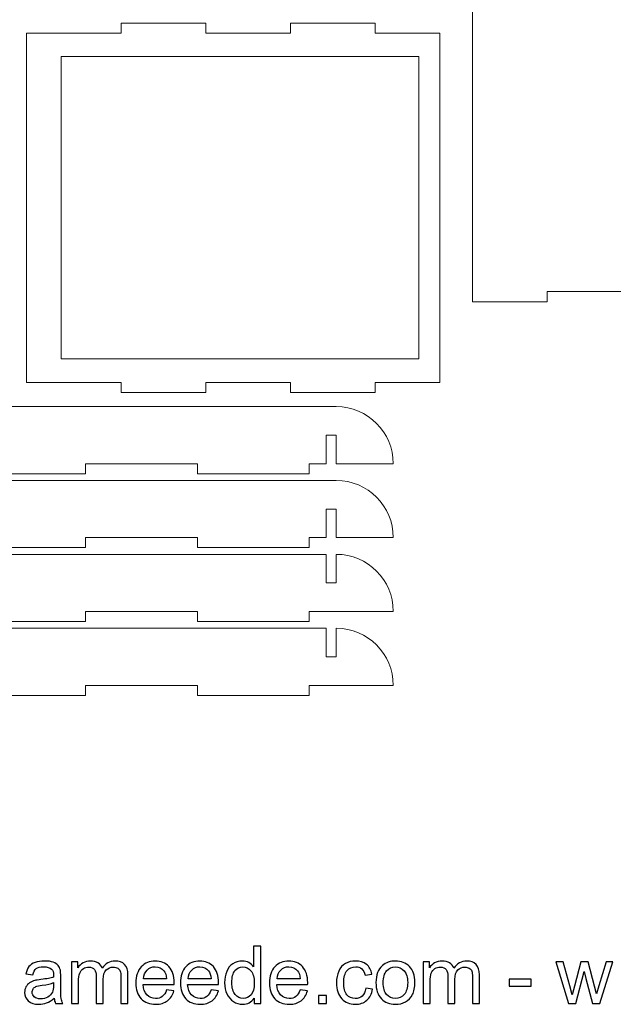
# Model space of a CAD drawing. Header units: millimetres. Extents: x -306 to 353, y -334 to 297.
# Tile 3 of 6: x 11 to 188, y -334 to -41. Entities that reach past the tile are written whole.
import ezdxf

# ---------------------------------------------------------------- set-up
doc = ezdxf.new("R2010")
doc.units = ezdxf.units.MM
doc.header["$MEASUREMENT"] = 0
doc.layers.add('Layer 1', color=7, linetype='Continuous')

msp = doc.modelspace()

# ---------------------------------------------------------------- linework, layer by layer
at = {"layer": 'Layer 1', "color": 250, "lineweight": 20}
for points, knots in [([(168.1627, -23.631), (168.1627, -23.631), (193.3627, -23.631), (193.3627, -23.631), (193.3627, -23.631), (193.3627, -20.631), (193.3627, -20.631), (193.3627, -20.631), (218.5627, -20.631), (218.5627, -20.631), (218.5627, -20.631), (218.5627, -23.631), (218.5627, -23.631), (218.5627, -23.631), (243.7627, -23.631), (243.7627, -23.631), (243.7627, -23.631), (243.7627, -20.631), (243.7627, -20.631), (243.7627, -20.631), (268.9627, -20.631), (268.9627, -20.631), (268.9627, -20.631), (268.9627, -23.631), (268.9627, -23.631), (268.9627, -23.631), (268.9627, -121.631), (268.9627, -121.631), (268.9627, -121.631), (268.9627, -124.631), (268.9627, -124.631), (268.9627, -124.631), (243.7627, -124.631), (243.7627, -124.631), (243.7627, -124.631), (243.7627, -121.631), (243.7627, -121.631), (243.7627, -121.631), (218.5627, -121.631), (218.5627, -121.631), (218.5627, -121.631), (218.5627, -124.631), (218.5627, -124.631), (218.5627, -124.631), (193.3627, -124.631), (193.3627, -124.631), (193.3627, -124.631), (193.3627, -121.631), (193.3627, -121.631), (193.3627, -121.631), (168.1627, -121.631), (168.1627, -121.631), (168.1627, -121.631), (168.1627, -124.631), (168.1627, -124.631), (168.1627, -124.631), (145.9627, -124.631), (145.9627, -124.631), (145.9627, -124.631), (145.9627, -121.631), (145.9627, -121.631), (145.9627, -121.631), (145.9627, -23.631), (145.9627, -23.631), (145.9627, -23.631), (145.9627, -20.631), (145.9627, -20.631), (145.9627, -20.631), (168.1627, -20.631), (168.1627, -20.631), (168.1627, -20.631), (168.1627, -23.631), (168.1627, -23.631)], [0, 0, 0, 0, 0.04166667, 0.04166667, 0.04166667, 0.08333333, 0.08333333, 0.08333333, 0.125, 0.125, 0.125, 0.16666667, 0.16666667, 0.16666667, 0.20833333, 0.20833333, 0.20833333, 0.25, 0.25, 0.25, 0.29166667, 0.29166667, 0.29166667, 0.33333333, 0.33333333, 0.33333333, 0.375, 0.375, 0.375, 0.41666667, 0.41666667, 0.41666667, 0.45833333, 0.45833333, 0.45833333, 0.5, 0.5, 0.5, 0.54166667, 0.54166667, 0.54166667, 0.58333333, 0.58333333, 0.58333333, 0.625, 0.625, 0.625, 0.66666667, 0.66666667, 0.66666667, 0.70833333, 0.70833333, 0.70833333, 0.75, 0.75, 0.75, 0.79166667, 0.79166667, 0.79166667, 0.83333333, 0.83333333, 0.83333333, 0.875, 0.875, 0.875, 0.91666667, 0.91666667, 0.91666667, 0.95833333, 0.95833333, 0.95833333, 1, 1, 1, 1]), ([(136.1958, -148.6562), (136.1958, -148.6562), (136.1958, -44.6562), (136.1958, -44.6562), (136.1958, -44.6562), (116.9958, -44.6562), (116.9958, -44.6562), (116.9958, -44.6562), (116.9958, -41.6562), (116.9958, -41.6562), (116.9958, -41.6562), (91.7958, -41.6562), (91.7958, -41.6562), (91.7958, -41.6562), (91.7958, -44.6562), (91.7958, -44.6562), (91.7958, -44.6562), (66.5958, -44.6562), (66.5958, -44.6562), (66.5958, -44.6562), (66.5958, -41.6562), (66.5958, -41.6562), (66.5958, -41.6562), (41.3958, -41.6562), (41.3958, -41.6562), (41.3958, -41.6562), (41.3958, -44.6562), (41.3958, -44.6562), (41.3958, -44.6562), (13.1958, -44.6562), (13.1958, -44.6562), (13.1958, -44.6562), (13.1958, -148.6562), (13.1958, -148.6562), (13.1958, -148.6562), (41.3958, -148.6562), (41.3958, -148.6562), (41.3958, -148.6562), (41.3958, -151.6562), (41.3958, -151.6562), (41.3958, -151.6562), (66.5958, -151.6562), (66.5958, -151.6562), (66.5958, -151.6562), (66.5958, -148.6562), (66.5958, -148.6562), (66.5958, -148.6562), (91.7958, -148.6562), (91.7958, -148.6562), (91.7958, -148.6562), (91.7958, -151.6562), (91.7958, -151.6562), (91.7958, -151.6562), (116.9958, -151.6562), (116.9958, -151.6562), (116.9958, -151.6562), (116.9958, -148.6562), (116.9958, -148.6562), (116.9958, -148.6562), (136.1958, -148.6562), (136.1958, -148.6562)], [0, 0, 0, 0, 0.05, 0.05, 0.05, 0.1, 0.1, 0.1, 0.15, 0.15, 0.15, 0.2, 0.2, 0.2, 0.25, 0.25, 0.25, 0.3, 0.3, 0.3, 0.35, 0.35, 0.35, 0.4, 0.4, 0.4, 0.45, 0.45, 0.45, 0.5, 0.5, 0.5, 0.55, 0.55, 0.55, 0.6, 0.6, 0.6, 0.65, 0.65, 0.65, 0.7, 0.7, 0.7, 0.75, 0.75, 0.75, 0.8, 0.8, 0.8, 0.85, 0.85, 0.85, 0.9, 0.9, 0.9, 0.95, 0.95, 0.95, 1, 1, 1, 1]), ([(129.9458, -141.6562), (129.9458, -141.6562), (23.4458, -141.6562), (23.4458, -141.6562), (23.4458, -141.6562), (23.4458, -51.6562), (23.4458, -51.6562), (23.4458, -51.6562), (129.9458, -51.6562), (129.9458, -51.6562), (129.9458, -51.6562), (129.9458, -141.6562), (129.9458, -141.6562)], [0, 0, 0, 0, 0.25, 0.25, 0.25, 0.5, 0.5, 0.5, 0.75, 0.75, 0.75, 1, 1, 1, 1]), ([(-7.6281, -172.8712), (-7.6281, -172.8712), (-7.6281, -164.3712), (-7.6281, -164.3712), (-7.6281, -164.3712), (-10.6281, -164.3712), (-10.6281, -164.3712), (-10.6281, -164.3712), (-10.6281, -172.8712), (-10.6281, -172.8712), (-10.6281, -172.8712), (-27.628, -172.8712), (-27.628, -172.8712), (-27.628, -163.5079), (-19.9914, -155.8712), (-10.6281, -155.8712), (-10.6281, -155.8712), (105.3719, -155.8712), (105.3719, -155.8712), (114.7352, -155.8712), (122.3719, -163.5079), (122.3719, -172.8712), (122.3719, -172.8712), (105.3719, -172.8712), (105.3719, -172.8712), (105.3719, -172.8712), (105.3719, -164.3712), (105.3719, -164.3712), (105.3719, -164.3712), (102.3719, -164.3712), (102.3719, -164.3712), (102.3719, -164.3712), (102.3719, -172.8712), (102.3719, -172.8712), (102.3719, -172.8712), (97.3719, -172.8712), (97.3719, -172.8712), (97.3719, -172.8712), (97.3719, -175.8712), (97.3719, -175.8712), (97.3719, -175.8712), (64.0386, -175.8712), (64.0386, -175.8712), (64.0386, -175.8712), (64.0386, -172.8712), (64.0386, -172.8712), (64.0386, -172.8712), (30.7053, -172.8712), (30.7053, -172.8712), (30.7053, -172.8712), (30.7053, -175.8712), (30.7053, -175.8712), (30.7053, -175.8712), (-2.6281, -175.8712), (-2.6281, -175.8712), (-2.6281, -175.8712), (-2.6281, -172.8712), (-2.6281, -172.8712), (-2.6281, -172.8712), (-7.6281, -172.8712), (-7.6281, -172.8712)], [0, 0, 0, 0, 0.05, 0.05, 0.05, 0.1, 0.1, 0.1, 0.15, 0.15, 0.15, 0.2, 0.2, 0.2, 0.25, 0.25, 0.25, 0.3, 0.3, 0.3, 0.35, 0.35, 0.35, 0.4, 0.4, 0.4, 0.45, 0.45, 0.45, 0.5, 0.5, 0.5, 0.55, 0.55, 0.55, 0.6, 0.6, 0.6, 0.65, 0.65, 0.65, 0.7, 0.7, 0.7, 0.75, 0.75, 0.75, 0.8, 0.8, 0.8, 0.85, 0.85, 0.85, 0.9, 0.9, 0.9, 0.95, 0.95, 0.95, 1, 1, 1, 1]), ([(-7.6281, -194.8712), (-7.6281, -194.8712), (-7.6281, -186.3712), (-7.6281, -186.3712), (-7.6281, -186.3712), (-10.6281, -186.3712), (-10.6281, -186.3712), (-10.6281, -186.3712), (-10.6281, -194.8712), (-10.6281, -194.8712), (-10.6281, -194.8712), (-27.628, -194.8712), (-27.628, -194.8712), (-27.628, -185.5079), (-19.9914, -177.8712), (-10.6281, -177.8712), (-10.6281, -177.8712), (105.3719, -177.8712), (105.3719, -177.8712), (114.7352, -177.8712), (122.3719, -185.5079), (122.3719, -194.8712), (122.3719, -194.8712), (105.3719, -194.8712), (105.3719, -194.8712), (105.3719, -194.8712), (105.3719, -186.3712), (105.3719, -186.3712), (105.3719, -186.3712), (102.3719, -186.3712), (102.3719, -186.3712), (102.3719, -186.3712), (102.3719, -194.8712), (102.3719, -194.8712), (102.3719, -194.8712), (97.3719, -194.8712), (97.3719, -194.8712), (97.3719, -194.8712), (97.3719, -197.8712), (97.3719, -197.8712), (97.3719, -197.8712), (64.0386, -197.8712), (64.0386, -197.8712), (64.0386, -197.8712), (64.0386, -194.8712), (64.0386, -194.8712), (64.0386, -194.8712), (30.7053, -194.8712), (30.7053, -194.8712), (30.7053, -194.8712), (30.7053, -197.8712), (30.7053, -197.8712), (30.7053, -197.8712), (-2.6281, -197.8712), (-2.6281, -197.8712), (-2.6281, -197.8712), (-2.6281, -194.8712), (-2.6281, -194.8712), (-2.6281, -194.8712), (-7.6281, -194.8712), (-7.6281, -194.8712)], [0, 0, 0, 0, 0.05, 0.05, 0.05, 0.1, 0.1, 0.1, 0.15, 0.15, 0.15, 0.2, 0.2, 0.2, 0.25, 0.25, 0.25, 0.3, 0.3, 0.3, 0.35, 0.35, 0.35, 0.4, 0.4, 0.4, 0.45, 0.45, 0.45, 0.5, 0.5, 0.5, 0.55, 0.55, 0.55, 0.6, 0.6, 0.6, 0.65, 0.65, 0.65, 0.7, 0.7, 0.7, 0.75, 0.75, 0.75, 0.8, 0.8, 0.8, 0.85, 0.85, 0.85, 0.9, 0.9, 0.9, 0.95, 0.95, 0.95, 1, 1, 1, 1]), ([(-10.6281, -199.8712), (-10.6281, -199.8712), (-10.6281, -208.3712), (-10.6281, -208.3712), (-10.6281, -208.3712), (-7.6281, -208.3712), (-7.6281, -208.3712), (-7.6281, -208.3712), (-7.6281, -199.8712), (-7.6281, -199.8712), (-7.6281, -199.8712), (102.3719, -199.8712), (102.3719, -199.8712), (102.3719, -199.8712), (102.3719, -208.3712), (102.3719, -208.3712), (102.3719, -208.3712), (105.3719, -208.3712), (105.3719, -208.3712), (105.3719, -208.3712), (105.3719, -199.8712), (105.3719, -199.8712), (114.7352, -199.8712), (122.3719, -207.5079), (122.3719, -216.8712), (122.3719, -216.8712), (97.3719, -216.8712), (97.3719, -216.8712), (97.3719, -216.8712), (97.3719, -219.8712), (97.3719, -219.8712), (97.3719, -219.8712), (64.0386, -219.8712), (64.0386, -219.8712), (64.0386, -219.8712), (64.0386, -216.8712), (64.0386, -216.8712), (64.0386, -216.8712), (30.7053, -216.8712), (30.7053, -216.8712), (30.7053, -216.8712), (30.7053, -219.8712), (30.7053, -219.8712), (30.7053, -219.8712), (-2.6281, -219.8712), (-2.6281, -219.8712), (-2.6281, -219.8712), (-2.6281, -216.8712), (-2.6281, -216.8712), (-2.6281, -216.8712), (-27.628, -216.8712), (-27.628, -216.8712), (-27.628, -207.5079), (-19.9914, -199.8712), (-10.6281, -199.8712)], [0, 0, 0, 0, 0.05555556, 0.05555556, 0.05555556, 0.11111111, 0.11111111, 0.11111111, 0.16666667, 0.16666667, 0.16666667, 0.22222222, 0.22222222, 0.22222222, 0.27777778, 0.27777778, 0.27777778, 0.33333333, 0.33333333, 0.33333333, 0.38888889, 0.38888889, 0.38888889, 0.44444444, 0.44444444, 0.44444444, 0.5, 0.5, 0.5, 0.55555556, 0.55555556, 0.55555556, 0.61111111, 0.61111111, 0.61111111, 0.66666667, 0.66666667, 0.66666667, 0.72222222, 0.72222222, 0.72222222, 0.77777778, 0.77777778, 0.77777778, 0.83333333, 0.83333333, 0.83333333, 0.88888889, 0.88888889, 0.88888889, 0.94444444, 0.94444444, 0.94444444, 1, 1, 1, 1]), ([(-10.6281, -221.8712), (-10.6281, -221.8712), (-10.6281, -230.3712), (-10.6281, -230.3712), (-10.6281, -230.3712), (-7.6281, -230.3712), (-7.6281, -230.3712), (-7.6281, -230.3712), (-7.6281, -221.8712), (-7.6281, -221.8712), (-7.6281, -221.8712), (102.3719, -221.8712), (102.3719, -221.8712), (102.3719, -221.8712), (102.3719, -230.3712), (102.3719, -230.3712), (102.3719, -230.3712), (105.3719, -230.3712), (105.3719, -230.3712), (105.3719, -230.3712), (105.3719, -221.8712), (105.3719, -221.8712), (114.7352, -221.8712), (122.3719, -229.5079), (122.3719, -238.8712), (122.3719, -238.8712), (97.3719, -238.8712), (97.3719, -238.8712), (97.3719, -238.8712), (97.3719, -241.8712), (97.3719, -241.8712), (97.3719, -241.8712), (64.0386, -241.8712), (64.0386, -241.8712), (64.0386, -241.8712), (64.0386, -238.8712), (64.0386, -238.8712), (64.0386, -238.8712), (30.7053, -238.8712), (30.7053, -238.8712), (30.7053, -238.8712), (30.7053, -241.8712), (30.7053, -241.8712), (30.7053, -241.8712), (-2.6281, -241.8712), (-2.6281, -241.8712), (-2.6281, -241.8712), (-2.6281, -238.8712), (-2.6281, -238.8712), (-2.6281, -238.8712), (-27.628, -238.8712), (-27.628, -238.8712), (-27.628, -229.5079), (-19.9914, -221.8712), (-10.6281, -221.8712)], [0, 0, 0, 0, 0.05555556, 0.05555556, 0.05555556, 0.11111111, 0.11111111, 0.11111111, 0.16666667, 0.16666667, 0.16666667, 0.22222222, 0.22222222, 0.22222222, 0.27777778, 0.27777778, 0.27777778, 0.33333333, 0.33333333, 0.33333333, 0.38888889, 0.38888889, 0.38888889, 0.44444444, 0.44444444, 0.44444444, 0.5, 0.5, 0.5, 0.55555556, 0.55555556, 0.55555556, 0.61111111, 0.61111111, 0.61111111, 0.66666667, 0.66666667, 0.66666667, 0.72222222, 0.72222222, 0.72222222, 0.77777778, 0.77777778, 0.77777778, 0.83333333, 0.83333333, 0.83333333, 0.88888889, 0.88888889, 0.88888889, 0.94444444, 0.94444444, 0.94444444, 1, 1, 1, 1])]:
    msp.add_open_spline(points, degree=3, knots=knots, dxfattribs=at)
at = {"layer": 'Layer 1', "color": 250}
for points, knots in [([(80.9296, -333.5931), (80.9296, -333.5931), (80.9296, -332.0238), (80.9296, -332.0238), (80.1469, -333.2435), (78.9948, -333.8553), (77.4731, -333.8553), (76.4879, -333.8553), (75.5821, -333.5852), (74.7597, -333.0409), (73.9333, -332.5006), (73.2937, -331.7417), (72.8368, -330.7724), (72.3839, -329.799), (72.1574, -328.6826), (72.1574, -327.4192), (72.1574, -326.1876), (72.364, -325.0713), (72.7732, -324.0661), (73.1864, -323.065), (73.8022, -322.2942), (74.6246, -321.7619), (75.443, -321.2255), (76.3647, -320.9593), (77.3778, -320.9593), (78.1247, -320.9593), (78.7882, -321.1182), (79.3682, -321.4321), (79.9483, -321.746), (80.421, -322.1591), (80.7865, -322.6637), (80.7865, -322.6637), (80.7865, -316.5256), (80.7865, -316.5256), (80.7865, -316.5256), (82.8842, -316.5256), (82.8842, -316.5256), (82.8842, -316.5256), (82.8842, -333.5931), (82.8842, -333.5931), (82.8842, -333.5931), (80.9296, -333.5931), (80.9296, -333.5931)], [0, 0, 0, 0, 0.07142857, 0.07142857, 0.07142857, 0.14285714, 0.14285714, 0.14285714, 0.21428571, 0.21428571, 0.21428571, 0.28571429, 0.28571429, 0.28571429, 0.35714286, 0.35714286, 0.35714286, 0.42857143, 0.42857143, 0.42857143, 0.5, 0.5, 0.5, 0.57142857, 0.57142857, 0.57142857, 0.64285714, 0.64285714, 0.64285714, 0.71428571, 0.71428571, 0.71428571, 0.78571429, 0.78571429, 0.78571429, 0.85714286, 0.85714286, 0.85714286, 0.92857143, 0.92857143, 0.92857143, 1, 1, 1, 1]), ([(21.3959, -332.0437), (20.6172, -332.7071), (19.8663, -333.172), (19.1473, -333.4461), (18.4282, -333.7202), (17.6574, -333.8553), (16.8311, -333.8553), (15.4723, -333.8553), (14.4275, -333.5256), (13.6965, -332.8621), (12.9654, -332.2026), (12.5999, -331.3564), (12.5999, -330.3274), (12.5999, -329.7235), (12.739, -329.1713), (13.0131, -328.6707), (13.2912, -328.1701), (13.6528, -327.7728), (14.0977, -327.4709), (14.5467, -327.1689), (15.0472, -326.9385), (15.6074, -326.7836), (16.0206, -326.6763), (16.6443, -326.573), (17.4747, -326.4697), (19.1671, -326.2711), (20.4186, -326.0287), (21.2171, -325.7506), (21.2251, -325.4646), (21.229, -325.2818), (21.229, -325.2063), (21.229, -324.3561), (21.0304, -323.7562), (20.6331, -323.4066), (20.0968, -322.9339), (19.2982, -322.6995), (18.2414, -322.6995), (17.2522, -322.6995), (16.5212, -322.8743), (16.0524, -323.2199), (15.5796, -323.5655), (15.234, -324.1774), (15.0075, -325.0593), (15.0075, -325.0593), (12.9575, -324.7733), (12.9575, -324.7733), (13.1442, -323.8953), (13.4501, -323.1841), (13.8792, -322.6438), (14.3083, -322.1035), (14.9281, -321.6903), (15.7385, -321.3963), (16.545, -321.1063), (17.4866, -320.9593), (18.5513, -320.9593), (19.6081, -320.9593), (20.4702, -321.0825), (21.1337, -321.3328), (21.7932, -321.5831), (22.2819, -321.893), (22.5917, -322.2704), (22.9016, -322.6478), (23.1201, -323.1246), (23.2473, -323.7006), (23.3148, -324.0582), (23.3506, -324.7018), (23.3506, -325.6275), (23.3506, -325.6275), (23.3506, -328.4085), (23.3506, -328.4085), (23.3506, -330.3512), (23.3943, -331.5788), (23.4817, -332.0993), (23.5651, -332.6197), (23.7399, -333.1164), (23.9942, -333.5931), (23.9942, -333.5931), (21.8011, -333.5931), (21.8011, -333.5931), (21.5906, -333.1521), (21.4555, -332.6356), (21.3959, -332.0437)], [0, 0, 0, 0, 0.03703704, 0.03703704, 0.03703704, 0.07407407, 0.07407407, 0.07407407, 0.11111111, 0.11111111, 0.11111111, 0.14814815, 0.14814815, 0.14814815, 0.18518519, 0.18518519, 0.18518519, 0.22222222, 0.22222222, 0.22222222, 0.25925926, 0.25925926, 0.25925926, 0.2962963, 0.2962963, 0.2962963, 0.33333333, 0.33333333, 0.33333333, 0.37037037, 0.37037037, 0.37037037, 0.40740741, 0.40740741, 0.40740741, 0.44444444, 0.44444444, 0.44444444, 0.48148148, 0.48148148, 0.48148148, 0.51851852, 0.51851852, 0.51851852, 0.55555556, 0.55555556, 0.55555556, 0.59259259, 0.59259259, 0.59259259, 0.62962963, 0.62962963, 0.62962963, 0.66666667, 0.66666667, 0.66666667, 0.7037037, 0.7037037, 0.7037037, 0.74074074, 0.74074074, 0.74074074, 0.77777778, 0.77777778, 0.77777778, 0.81481481, 0.81481481, 0.81481481, 0.85185185, 0.85185185, 0.85185185, 0.88888889, 0.88888889, 0.88888889, 0.92592593, 0.92592593, 0.92592593, 0.96296296, 0.96296296, 0.96296296, 1, 1, 1, 1]), ([(26.5726, -333.5931), (26.5726, -333.5931), (26.5726, -321.2215), (26.5726, -321.2215), (26.5726, -321.2215), (28.4557, -321.2215), (28.4557, -321.2215), (28.4557, -321.2215), (28.4557, -322.9696), (28.4557, -322.9696), (28.8411, -322.3657), (29.3576, -321.8771), (30.0012, -321.5116), (30.6448, -321.1421), (31.3758, -320.9593), (32.1982, -320.9593), (33.1119, -320.9593), (33.8628, -321.15), (34.4468, -321.5275), (35.0308, -321.9088), (35.444, -322.4372), (35.6824, -323.1206), (36.6677, -321.6784), (37.943, -320.9593), (39.5162, -320.9593), (40.7478, -320.9593), (41.6973, -321.297), (42.3568, -321.9764), (43.0203, -322.6558), (43.354, -323.7006), (43.354, -325.111), (43.354, -325.111), (43.354, -333.5931), (43.354, -333.5931), (43.354, -333.5931), (41.2563, -333.5931), (41.2563, -333.5931), (41.2563, -333.5931), (41.2563, -325.8062), (41.2563, -325.8062), (41.2563, -324.9719), (41.1848, -324.3681), (41.0497, -323.9986), (40.9147, -323.6291), (40.6684, -323.3351), (40.3068, -323.1087), (39.9493, -322.8822), (39.5281, -322.771), (39.0474, -322.771), (38.1734, -322.771), (37.4503, -323.061), (36.8742, -323.6371), (36.2982, -324.2171), (36.0121, -325.1428), (36.0121, -326.4141), (36.0121, -326.4141), (36.0121, -333.5931), (36.0121, -333.5931), (36.0121, -333.5931), (33.9145, -333.5931), (33.9145, -333.5931), (33.9145, -333.5931), (33.9145, -325.5639), (33.9145, -325.5639), (33.9145, -324.6342), (33.7436, -323.935), (33.4019, -323.4702), (33.0603, -323.0054), (32.5001, -322.771), (31.7254, -322.771), (31.1374, -322.771), (30.5931, -322.9259), (30.0925, -323.2358), (29.592, -323.5457), (29.2304, -323.9986), (29.004, -324.5985), (28.7815, -325.1944), (28.6702, -326.0565), (28.6702, -327.1809), (28.6702, -327.1809), (28.6702, -333.5931), (28.6702, -333.5931), (28.6702, -333.5931), (26.5726, -333.5931), (26.5726, -333.5931)], [0, 0, 0, 0, 0.03571429, 0.03571429, 0.03571429, 0.07142857, 0.07142857, 0.07142857, 0.10714286, 0.10714286, 0.10714286, 0.14285714, 0.14285714, 0.14285714, 0.17857143, 0.17857143, 0.17857143, 0.21428571, 0.21428571, 0.21428571, 0.25, 0.25, 0.25, 0.28571429, 0.28571429, 0.28571429, 0.32142857, 0.32142857, 0.32142857, 0.35714286, 0.35714286, 0.35714286, 0.39285714, 0.39285714, 0.39285714, 0.42857143, 0.42857143, 0.42857143, 0.46428571, 0.46428571, 0.46428571, 0.5, 0.5, 0.5, 0.53571429, 0.53571429, 0.53571429, 0.57142857, 0.57142857, 0.57142857, 0.60714286, 0.60714286, 0.60714286, 0.64285714, 0.64285714, 0.64285714, 0.67857143, 0.67857143, 0.67857143, 0.71428571, 0.71428571, 0.71428571, 0.75, 0.75, 0.75, 0.78571429, 0.78571429, 0.78571429, 0.82142857, 0.82142857, 0.82142857, 0.85714286, 0.85714286, 0.85714286, 0.89285714, 0.89285714, 0.89285714, 0.92857143, 0.92857143, 0.92857143, 0.96428571, 0.96428571, 0.96428571, 1, 1, 1, 1]), ([(54.8675, -329.5884), (54.8675, -329.5884), (57.0367, -329.8745), (57.0367, -329.8745), (56.699, -331.1339), (56.0673, -332.1152), (55.1456, -332.8104), (54.2239, -333.5057), (53.0479, -333.8553), (51.6137, -333.8553), (49.81, -333.8553), (48.3797, -333.2991), (47.323, -332.1867), (46.2662, -331.0783), (45.7378, -329.5169), (45.7378, -327.5106), (45.7378, -325.4368), (46.2701, -323.8238), (47.3389, -322.6796), (48.4076, -321.5314), (49.7941, -320.9593), (51.4985, -320.9593), (53.1472, -320.9593), (54.494, -321.5195), (55.5389, -322.6438), (56.5838, -323.7682), (57.1082, -325.3494), (57.1082, -327.3875), (57.1082, -327.5106), (57.1042, -327.6973), (57.0963, -327.9437), (57.0963, -327.9437), (47.8831, -327.9437), (47.8831, -327.9437), (47.9626, -329.2984), (48.344, -330.3393), (49.0353, -331.0584), (49.7226, -331.7775), (50.5847, -332.139), (51.6137, -332.139), (52.3804, -332.139), (53.036, -331.9364), (53.5763, -331.5312), (54.1206, -331.1259), (54.5496, -330.4784), (54.8675, -329.5884)], [0, 0, 0, 0, 0.06666667, 0.06666667, 0.06666667, 0.13333333, 0.13333333, 0.13333333, 0.2, 0.2, 0.2, 0.26666667, 0.26666667, 0.26666667, 0.33333333, 0.33333333, 0.33333333, 0.4, 0.4, 0.4, 0.46666667, 0.46666667, 0.46666667, 0.53333333, 0.53333333, 0.53333333, 0.6, 0.6, 0.6, 0.66666667, 0.66666667, 0.66666667, 0.73333333, 0.73333333, 0.73333333, 0.8, 0.8, 0.8, 0.86666667, 0.86666667, 0.86666667, 0.93333333, 0.93333333, 0.93333333, 1, 1, 1, 1]), ([(68.125, -329.5884), (68.125, -329.5884), (70.2942, -329.8745), (70.2942, -329.8745), (69.9565, -331.1339), (69.3248, -332.1152), (68.4031, -332.8104), (67.4814, -333.5057), (66.3054, -333.8553), (64.8712, -333.8553), (63.0675, -333.8553), (61.6372, -333.2991), (60.5805, -332.1867), (59.5237, -331.0783), (58.9953, -329.5169), (58.9953, -327.5106), (58.9953, -325.4368), (59.5276, -323.8238), (60.5964, -322.6796), (61.6651, -321.5314), (63.0516, -320.9593), (64.756, -320.9593), (66.4047, -320.9593), (67.7515, -321.5195), (68.7964, -322.6438), (69.8413, -323.7682), (70.3657, -325.3494), (70.3657, -327.3875), (70.3657, -327.5106), (70.3617, -327.6973), (70.3538, -327.9437), (70.3538, -327.9437), (61.1406, -327.9437), (61.1406, -327.9437), (61.2201, -329.2984), (61.6015, -330.3393), (62.2928, -331.0584), (62.9801, -331.7775), (63.8422, -332.139), (64.8712, -332.139), (65.6379, -332.139), (66.2935, -331.9364), (66.8338, -331.5312), (67.3781, -331.1259), (67.8071, -330.4784), (68.125, -329.5884)], [0, 0, 0, 0, 0.06666667, 0.06666667, 0.06666667, 0.13333333, 0.13333333, 0.13333333, 0.2, 0.2, 0.2, 0.26666667, 0.26666667, 0.26666667, 0.33333333, 0.33333333, 0.33333333, 0.4, 0.4, 0.4, 0.46666667, 0.46666667, 0.46666667, 0.53333333, 0.53333333, 0.53333333, 0.6, 0.6, 0.6, 0.66666667, 0.66666667, 0.66666667, 0.73333333, 0.73333333, 0.73333333, 0.8, 0.8, 0.8, 0.86666667, 0.86666667, 0.86666667, 0.93333333, 0.93333333, 0.93333333, 1, 1, 1, 1]), ([(94.64, -329.5884), (94.64, -329.5884), (96.8092, -329.8745), (96.8092, -329.8745), (96.4715, -331.1339), (95.8398, -332.1152), (94.9181, -332.8104), (93.9964, -333.5057), (92.8204, -333.8553), (91.3862, -333.8553), (89.5825, -333.8553), (88.1522, -333.2991), (87.0955, -332.1867), (86.0387, -331.0783), (85.5103, -329.5169), (85.5103, -327.5106), (85.5103, -325.4368), (86.0426, -323.8238), (87.1114, -322.6796), (88.1801, -321.5314), (89.5666, -320.9593), (91.271, -320.9593), (92.9197, -320.9593), (94.2665, -321.5195), (95.3114, -322.6438), (96.3563, -323.7682), (96.8807, -325.3494), (96.8807, -327.3875), (96.8807, -327.5106), (96.8767, -327.6973), (96.8688, -327.9437), (96.8688, -327.9437), (87.6556, -327.9437), (87.6556, -327.9437), (87.7351, -329.2984), (88.1165, -330.3393), (88.8078, -331.0584), (89.4951, -331.7775), (90.3572, -332.139), (91.3862, -332.139), (92.1529, -332.139), (92.8085, -331.9364), (93.3488, -331.5312), (93.8931, -331.1259), (94.3221, -330.4784), (94.64, -329.5884)], [0, 0, 0, 0, 0.06666667, 0.06666667, 0.06666667, 0.13333333, 0.13333333, 0.13333333, 0.2, 0.2, 0.2, 0.26666667, 0.26666667, 0.26666667, 0.33333333, 0.33333333, 0.33333333, 0.4, 0.4, 0.4, 0.46666667, 0.46666667, 0.46666667, 0.53333333, 0.53333333, 0.53333333, 0.6, 0.6, 0.6, 0.66666667, 0.66666667, 0.66666667, 0.73333333, 0.73333333, 0.73333333, 0.8, 0.8, 0.8, 0.86666667, 0.86666667, 0.86666667, 0.93333333, 0.93333333, 0.93333333, 1, 1, 1, 1]), ([(114.1627, -329.064), (114.1627, -329.064), (116.2127, -329.3501), (116.2127, -329.3501), (115.9863, -330.7604), (115.4142, -331.8609), (114.4885, -332.6595), (113.5628, -333.458), (112.4226, -333.8553), (111.0758, -333.8553), (109.3873, -333.8553), (108.0286, -333.3031), (107.0036, -332.1986), (105.9746, -331.0942), (105.4621, -329.5129), (105.4621, -327.455), (105.4621, -326.1201), (105.6846, -324.9561), (106.1256, -323.9549), (106.5666, -322.9577), (107.238, -322.2068), (108.1438, -321.7102), (109.0456, -321.2096), (110.0269, -320.9593), (111.0917, -320.9593), (112.4305, -320.9593), (113.531, -321.297), (114.3812, -321.9764), (115.2354, -322.6558), (115.7836, -323.6212), (116.022, -324.8686), (116.022, -324.8686), (113.9958, -325.1785), (113.9958, -325.1785), (113.8012, -324.3482), (113.4595, -323.7245), (112.9629, -323.3033), (112.4703, -322.8862), (111.8743, -322.6756), (111.1751, -322.6756), (110.1183, -322.6756), (109.2602, -323.053), (108.5967, -323.8079), (107.9372, -324.5667), (107.6074, -325.7586), (107.6074, -327.3954), (107.6074, -329.0561), (107.9253, -330.2599), (108.5609, -331.0107), (109.2006, -331.7616), (110.0309, -332.139), (111.0519, -332.139), (111.8783, -332.139), (112.5656, -331.8887), (113.1139, -331.3842), (113.6661, -330.8836), (114.0157, -330.1089), (114.1627, -329.064)], [0, 0, 0, 0, 0.05263158, 0.05263158, 0.05263158, 0.10526316, 0.10526316, 0.10526316, 0.15789474, 0.15789474, 0.15789474, 0.21052632, 0.21052632, 0.21052632, 0.26315789, 0.26315789, 0.26315789, 0.31578947, 0.31578947, 0.31578947, 0.36842105, 0.36842105, 0.36842105, 0.42105263, 0.42105263, 0.42105263, 0.47368421, 0.47368421, 0.47368421, 0.52631579, 0.52631579, 0.52631579, 0.57894737, 0.57894737, 0.57894737, 0.63157895, 0.63157895, 0.63157895, 0.68421053, 0.68421053, 0.68421053, 0.73684211, 0.73684211, 0.73684211, 0.78947368, 0.78947368, 0.78947368, 0.84210526, 0.84210526, 0.84210526, 0.89473684, 0.89473684, 0.89473684, 0.94736842, 0.94736842, 0.94736842, 1, 1, 1, 1]), ([(117.2139, -327.4073), (117.2139, -325.1229), (117.8496, -323.4305), (119.1249, -322.33), (120.1856, -321.4162), (121.4848, -320.9593), (123.0143, -320.9593), (124.7108, -320.9593), (126.1013, -321.5155), (127.1819, -322.6279), (128.2585, -323.7364), (128.7989, -325.2739), (128.7989, -327.2325), (128.7989, -328.8217), (128.5605, -330.0692), (128.0837, -330.9789), (127.607, -331.8887), (126.9117, -332.5959), (125.998, -333.1005), (125.0882, -333.605), (124.091, -333.8553), (123.0143, -333.8553), (121.2822, -333.8553), (119.8837, -333.3031), (118.815, -332.1946), (117.7463, -331.0862), (117.2139, -329.4891), (117.2139, -327.4073)], [0, 0, 0, 0, 0.11111111, 0.11111111, 0.11111111, 0.22222222, 0.22222222, 0.22222222, 0.33333333, 0.33333333, 0.33333333, 0.44444444, 0.44444444, 0.44444444, 0.55555556, 0.55555556, 0.55555556, 0.66666667, 0.66666667, 0.66666667, 0.77777778, 0.77777778, 0.77777778, 0.88888889, 0.88888889, 0.88888889, 1, 1, 1, 1]), ([(131.2581, -333.5931), (131.2581, -333.5931), (131.2581, -321.2215), (131.2581, -321.2215), (131.2581, -321.2215), (133.1412, -321.2215), (133.1412, -321.2215), (133.1412, -321.2215), (133.1412, -322.9696), (133.1412, -322.9696), (133.5266, -322.3657), (134.0431, -321.8771), (134.6867, -321.5116), (135.3303, -321.1421), (136.0613, -320.9593), (136.8837, -320.9593), (137.7974, -320.9593), (138.5483, -321.15), (139.1323, -321.5275), (139.7163, -321.9088), (140.1295, -322.4372), (140.3679, -323.1206), (141.3532, -321.6784), (142.6285, -320.9593), (144.2017, -320.9593), (145.4333, -320.9593), (146.3828, -321.297), (147.0423, -321.9764), (147.7058, -322.6558), (148.0395, -323.7006), (148.0395, -325.111), (148.0395, -325.111), (148.0395, -333.5931), (148.0395, -333.5931), (148.0395, -333.5931), (145.9418, -333.5931), (145.9418, -333.5931), (145.9418, -333.5931), (145.9418, -325.8062), (145.9418, -325.8062), (145.9418, -324.9719), (145.8703, -324.3681), (145.7352, -323.9986), (145.6002, -323.6291), (145.3539, -323.3351), (144.9923, -323.1087), (144.6348, -322.8822), (144.2136, -322.771), (143.7329, -322.771), (142.8589, -322.771), (142.1358, -323.061), (141.5597, -323.6371), (140.9837, -324.2171), (140.6976, -325.1428), (140.6976, -326.4141), (140.6976, -326.4141), (140.6976, -333.5931), (140.6976, -333.5931), (140.6976, -333.5931), (138.6, -333.5931), (138.6, -333.5931), (138.6, -333.5931), (138.6, -325.5639), (138.6, -325.5639), (138.6, -324.6342), (138.4291, -323.935), (138.0874, -323.4702), (137.7458, -323.0054), (137.1856, -322.771), (136.4109, -322.771), (135.8229, -322.771), (135.2786, -322.9259), (134.778, -323.2358), (134.2775, -323.5457), (133.9159, -323.9986), (133.6895, -324.5985), (133.467, -325.1944), (133.3557, -326.0565), (133.3557, -327.1809), (133.3557, -327.1809), (133.3557, -333.5931), (133.3557, -333.5931), (133.3557, -333.5931), (131.2581, -333.5931), (131.2581, -333.5931)], [0, 0, 0, 0, 0.03571429, 0.03571429, 0.03571429, 0.07142857, 0.07142857, 0.07142857, 0.10714286, 0.10714286, 0.10714286, 0.14285714, 0.14285714, 0.14285714, 0.17857143, 0.17857143, 0.17857143, 0.21428571, 0.21428571, 0.21428571, 0.25, 0.25, 0.25, 0.28571429, 0.28571429, 0.28571429, 0.32142857, 0.32142857, 0.32142857, 0.35714286, 0.35714286, 0.35714286, 0.39285714, 0.39285714, 0.39285714, 0.42857143, 0.42857143, 0.42857143, 0.46428571, 0.46428571, 0.46428571, 0.5, 0.5, 0.5, 0.53571429, 0.53571429, 0.53571429, 0.57142857, 0.57142857, 0.57142857, 0.60714286, 0.60714286, 0.60714286, 0.64285714, 0.64285714, 0.64285714, 0.67857143, 0.67857143, 0.67857143, 0.71428571, 0.71428571, 0.71428571, 0.75, 0.75, 0.75, 0.78571429, 0.78571429, 0.78571429, 0.82142857, 0.82142857, 0.82142857, 0.85714286, 0.85714286, 0.85714286, 0.89285714, 0.89285714, 0.89285714, 0.92857143, 0.92857143, 0.92857143, 0.96428571, 0.96428571, 0.96428571, 1, 1, 1, 1]), ([(174.5228, -333.5931), (174.5228, -333.5931), (170.7843, -321.2215), (170.7843, -321.2215), (170.7843, -321.2215), (172.9773, -321.2215), (172.9773, -321.2215), (172.9773, -321.2215), (174.9518, -328.3608), (174.9518, -328.3608), (174.9518, -328.3608), (175.6511, -331.0187), (175.6511, -331.0187), (175.6789, -330.8876), (175.8934, -330.0374), (176.2907, -328.4681), (176.2907, -328.4681), (178.2493, -321.2215), (178.2493, -321.2215), (178.2493, -321.2215), (180.3987, -321.2215), (180.3987, -321.2215), (180.3987, -321.2215), (182.262, -328.4045), (182.262, -328.4045), (182.262, -328.4045), (182.8698, -330.7604), (182.8698, -330.7604), (182.8698, -330.7604), (183.581, -328.3727), (183.581, -328.3727), (183.581, -328.3727), (185.7184, -321.2215), (185.7184, -321.2215), (185.7184, -321.2215), (187.7565, -321.2215), (187.7565, -321.2215), (187.7565, -321.2215), (183.8749, -333.5931), (183.8749, -333.5931), (183.8749, -333.5931), (181.7057, -333.5931), (181.7057, -333.5931), (181.7057, -333.5931), (179.7431, -326.1916), (179.7431, -326.1916), (179.7431, -326.1916), (179.2465, -324.0741), (179.2465, -324.0741), (179.2465, -324.0741), (176.7436, -333.5931), (176.7436, -333.5931), (176.7436, -333.5931), (174.5228, -333.5931), (174.5228, -333.5931)], [0, 0, 0, 0, 0.05555556, 0.05555556, 0.05555556, 0.11111111, 0.11111111, 0.11111111, 0.16666667, 0.16666667, 0.16666667, 0.22222222, 0.22222222, 0.22222222, 0.27777778, 0.27777778, 0.27777778, 0.33333333, 0.33333333, 0.33333333, 0.38888889, 0.38888889, 0.38888889, 0.44444444, 0.44444444, 0.44444444, 0.5, 0.5, 0.5, 0.55555556, 0.55555556, 0.55555556, 0.61111111, 0.61111111, 0.61111111, 0.66666667, 0.66666667, 0.66666667, 0.72222222, 0.72222222, 0.72222222, 0.77777778, 0.77777778, 0.77777778, 0.83333333, 0.83333333, 0.83333333, 0.88888889, 0.88888889, 0.88888889, 0.94444444, 0.94444444, 0.94444444, 1, 1, 1, 1]), ([(48.0023, -326.2274), (48.0023, -326.2274), (54.8913, -326.2274), (54.8913, -326.2274), (54.7999, -325.1865), (54.5337, -324.4078), (54.1007, -323.8873), (53.4372, -323.0809), (52.5711, -322.6756), (51.5104, -322.6756), (50.5489, -322.6756), (49.7424, -322.9974), (49.0869, -323.641), (48.4354, -324.2846), (48.0738, -325.1467), (48.0023, -326.2274)], [0, 0, 0, 0, 0.2, 0.2, 0.2, 0.4, 0.4, 0.4, 0.6, 0.6, 0.6, 0.8, 0.8, 0.8, 1, 1, 1, 1]), ([(61.2598, -326.2274), (61.2598, -326.2274), (68.1488, -326.2274), (68.1488, -326.2274), (68.0574, -325.1865), (67.7912, -324.4078), (67.3582, -323.8873), (66.6947, -323.0809), (65.8286, -322.6756), (64.7679, -322.6756), (63.8064, -322.6756), (62.9999, -322.9974), (62.3444, -323.641), (61.6929, -324.2846), (61.3313, -325.1467), (61.2598, -326.2274)], [0, 0, 0, 0, 0.2, 0.2, 0.2, 0.4, 0.4, 0.4, 0.6, 0.6, 0.6, 0.8, 0.8, 0.8, 1, 1, 1, 1]), ([(74.3028, -327.4232), (74.3028, -329.0044), (74.6365, -330.1844), (75.3079, -330.967), (75.9754, -331.7497), (76.766, -332.139), (77.6758, -332.139), (78.5935, -332.139), (79.3722, -331.7656), (80.0158, -331.0187), (80.6554, -330.2718), (80.9772, -329.1316), (80.9772, -327.598), (80.9772, -325.9135), (80.6515, -324.674), (79.9959, -323.8834), (79.3444, -323.0928), (78.5379, -322.6995), (77.5804, -322.6995), (76.6468, -322.6995), (75.8681, -323.0769), (75.2404, -323.8357), (74.6166, -324.5945), (74.3028, -325.7904), (74.3028, -327.4232)], [0, 0, 0, 0, 0.125, 0.125, 0.125, 0.25, 0.25, 0.25, 0.375, 0.375, 0.375, 0.5, 0.5, 0.5, 0.625, 0.625, 0.625, 0.75, 0.75, 0.75, 0.875, 0.875, 0.875, 1, 1, 1, 1]), ([(87.7748, -326.2274), (87.7748, -326.2274), (94.6638, -326.2274), (94.6638, -326.2274), (94.5724, -325.1865), (94.3062, -324.4078), (93.8732, -323.8873), (93.2097, -323.0809), (92.3436, -322.6756), (91.2829, -322.6756), (90.3214, -322.6756), (89.5149, -322.9974), (88.8594, -323.641), (88.2079, -324.2846), (87.8463, -325.1467), (87.7748, -326.2274)], [0, 0, 0, 0, 0.2, 0.2, 0.2, 0.4, 0.4, 0.4, 0.6, 0.6, 0.6, 0.8, 0.8, 0.8, 1, 1, 1, 1]), ([(119.3593, -327.4113), (119.3593, -328.9925), (119.7049, -330.1764), (120.3962, -330.9591), (121.0915, -331.7457), (121.9615, -332.139), (123.0143, -332.139), (124.0552, -332.139), (124.9213, -331.7457), (125.6166, -330.9551), (126.3079, -330.1645), (126.6535, -328.9607), (126.6535, -327.3438), (126.6535, -325.8182), (126.3039, -324.6621), (125.6086, -323.8794), (124.9134, -323.0928), (124.0473, -322.6995), (123.0143, -322.6995), (121.9615, -322.6995), (121.0915, -323.0888), (120.3962, -323.8715), (119.7049, -324.6541), (119.3593, -325.8341), (119.3593, -327.4113)], [0, 0, 0, 0, 0.125, 0.125, 0.125, 0.25, 0.25, 0.25, 0.375, 0.375, 0.375, 0.5, 0.5, 0.5, 0.625, 0.625, 0.625, 0.75, 0.75, 0.75, 0.875, 0.875, 0.875, 1, 1, 1, 1]), ([(21.229, -327.3954), (20.4663, -327.7053), (19.3221, -327.9675), (17.7965, -328.182), (16.9304, -328.3052), (16.3186, -328.4442), (15.961, -328.5992), (15.6034, -328.7541), (15.3293, -328.9806), (15.1346, -329.2746), (14.94, -329.5725), (14.8406, -329.9023), (14.8406, -330.2678), (14.8406, -330.82), (15.0512, -331.2849), (15.4763, -331.6543), (15.9014, -332.0238), (16.5212, -332.2105), (17.3356, -332.2105), (18.1421, -332.2105), (18.8612, -332.0357), (19.4929, -331.6821), (20.1206, -331.3325), (20.5854, -330.8518), (20.8794, -330.244), (21.1059, -329.7712), (21.2171, -329.0759), (21.2171, -328.1582), (21.2171, -328.1582), (21.229, -327.3954), (21.229, -327.3954)], [0, 0, 0, 0, 0.1, 0.1, 0.1, 0.2, 0.2, 0.2, 0.3, 0.3, 0.3, 0.4, 0.4, 0.4, 0.5, 0.5, 0.5, 0.6, 0.6, 0.6, 0.7, 0.7, 0.7, 0.8, 0.8, 0.8, 0.9, 0.9, 0.9, 1, 1, 1, 1]), ([(156.9031, -328.4681), (156.9031, -328.4681), (156.9031, -326.3704), (156.9031, -326.3704), (156.9031, -326.3704), (163.3868, -326.3704), (163.3868, -326.3704), (163.3868, -326.3704), (163.3868, -328.4681), (163.3868, -328.4681), (163.3868, -328.4681), (156.9031, -328.4681), (156.9031, -328.4681)], [0, 0, 0, 0, 0.25, 0.25, 0.25, 0.5, 0.5, 0.5, 0.75, 0.75, 0.75, 1, 1, 1, 1]), ([(100.055, -333.5931), (100.055, -333.5931), (100.055, -331.2094), (100.055, -331.2094), (100.055, -331.2094), (102.4387, -331.2094), (102.4387, -331.2094), (102.4387, -331.2094), (102.4387, -333.5931), (102.4387, -333.5931), (102.4387, -333.5931), (100.055, -333.5931), (100.055, -333.5931)], [0, 0, 0, 0, 0.25, 0.25, 0.25, 0.5, 0.5, 0.5, 0.75, 0.75, 0.75, 1, 1, 1, 1])]:
    msp.add_open_spline(points, degree=3, knots=knots, dxfattribs=at)

doc.saveas('drawing.dxf')
